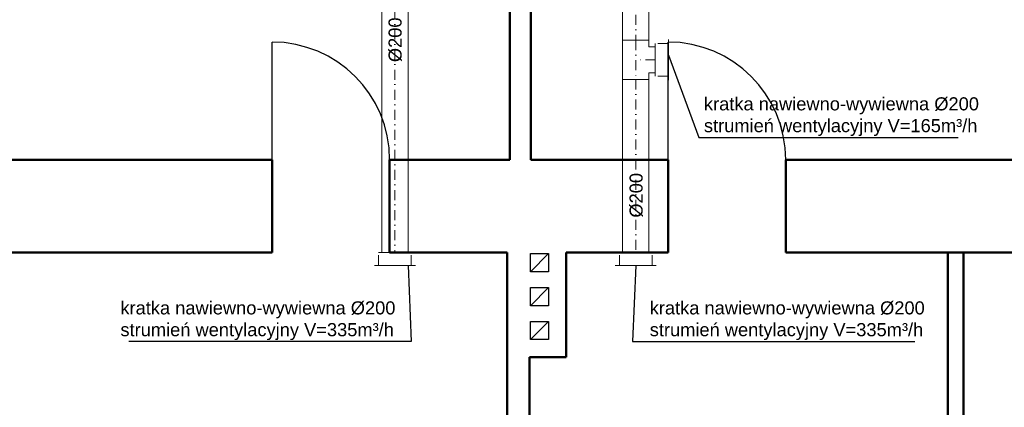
# Model space of a CAD drawing. Header units: millimetres. Extents: x 10990 to 23188, y -38075 to -27370.
# Tile 4 of 29: x 11978 to 12732, y -28184 to -27888. Entities that reach past the tile are written whole.
import ezdxf
from ezdxf.enums import TextEntityAlignment as Align

# ---------------------------------------------------------------- set-up
doc = ezdxf.new("R2010")
doc.units = ezdxf.units.MM
doc.linetypes.add('DASHDOT', pattern=[25.4, 12.7, -6.35, 0, -6.35])
for name, color, linetype, lineweight in [('2DL_PRO_n', 90, 'Continuous', 15), ('2DS_PLS_kan', 30, 'Continuous', 25), ('CP_AXISAC', 7, 'DASHDOT', 15), ('CP_AXISHS', 7, 'DASHDOT', 15), ('Przekrój', 180, 'Continuous', 50)]:
    doc.layers.add(name, color=color, linetype=linetype, lineweight=lineweight)
doc.layers.add('Drzwi', color=32, linetype='Continuous')
doc.layers.add('Widokowa', color=94, linetype='Continuous')
doc.styles.add('Arial', font='arial.ttf')
doc.styles.add('CP_ATTR', font='ROMANS.SHX')

# ---------------------------------------------------------------- blocks, each defined once
blk = doc.blocks.new('*U1757')
at = {"ltscale": 0.6}
for p, q in [((0, -10), (0, 10)), ((0, 10), (0, 10)), ((0, 10), (5, 10)), ((5, 15), (5, 15)), ((5, 15), (25, 15)), ((5, 10), (5, 15)), ((25, 15), (25, 15)), ((25, 10), (25, 15)), ((30, 10), (25, 10)), ((30, 10), (30, 10)), ((30, 10), (30, -10)), ((0, -10), (0, -10)), ((0, -10), (30, -10)), ((30, -10), (30, -10))]:
    blk.add_line(p, q, dxfattribs=at)
at = {"layer": 'CP_AXISHS', "ltscale": 0.6}
for p, q in [((15, 15), (15, 0)), ((0, 0), (30, 0))]:
    blk.add_line(p, q, dxfattribs=at)
at = {"linetype": 'ByBlock', "ltscale": 0.6, "style": 'CP_ATTR', "flags": 9}
for tag in ['NAME', 'PRODUCER', 'PRODUCT-TYPE', 'ARTICLE', 'FLOW', 'OTHER']:
    blk.add_attdef(tag, (0, 0), '', height=0.0001, dxfattribs=at)
blk = doc.blocks.new('RDLAC025f9mm8ut')
for p, q in [((0, 0.625), (0, -0.625)), ((-1, -0.5), (-1, 0.5)), ((-0.8, 0.5), (0, 0.5)), ((0, -0.5), (-0.8, -0.5))]:
    blk.add_line(p, q)
at = {"linetype": 'ByBlock', "style": 'CP_ATTR', "flags": 9}
for tag, p in [('NAME', (-0.092, -0.018)), ('NUMBER', (-0.092, -0.018)), ('GROUP', (-0.092, -0.018)), ('ARTICLE', (-0.092, -0.019)), ('CHARACTER', (-0.092, -0.019)), ('TEMPERATURE', (-0.092, -0.018)), ('FLOW', (-0.092, -0.018)), ('PRODUCT-TYPE', (-0.092, -0.019)), ('ORDER-NO', (-0.092, -0.019)), ('PRODUCER', (-0.092, -0.019)), ('PN', (-0.091, -0.018)), ('OTHER', (-0.091, -0.018)), ('DN', (-0.091, -0.019)), ('POWER', (-0.091, -0.019)), ('VOLTAGE', (-0.091, -0.019))]:
    blk.add_attdef(tag, text='', height=0.00005, dxfattribs=at).set_placement(p, align=Align.MIDDLE_LEFT)
blk = doc.blocks.new('*U1771')
at = {"ltscale": 0.6}
for p, q in [((0, -10), (0, 10)), ((0, 10), (132.37, 10)), ((132.37, 10), (132.37, -10)), ((132.37, -10), (0, -10))]:
    blk.add_line(p, q, dxfattribs=at)
at = {"layer": 'CP_AXISAC', "ltscale": 0.6}
blk.add_line((0, 0), (132.37, 0), dxfattribs=at)
at = {"linetype": 'ByBlock', "ltscale": 0.6, "style": 'CP_ATTR', "flags": 9}
for tag in ['NAME', 'PRODUCER', 'PRODUCT-TYPE', 'ARTICLE', 'FLOW', 'OTHER']:
    blk.add_attdef(tag, (0, 0), '', height=0.0001, dxfattribs=at)
blk = doc.blocks.new('*U1774')
at = {"ltscale": 0.6}
for p, q in [((0, -10), (0, 10)), ((0, 10), (231.87, 10)), ((231.87, 10), (231.87, -10)), ((231.87, -10), (0, -10))]:
    blk.add_line(p, q, dxfattribs=at)
at = {"layer": 'CP_AXISAC', "ltscale": 0.6}
blk.add_line((0, 0), (231.87, 0), dxfattribs=at)
at = {"linetype": 'ByBlock', "ltscale": 0.6, "style": 'CP_ATTR', "flags": 9}
for tag in ['NAME', 'PRODUCER', 'PRODUCT-TYPE', 'ARTICLE', 'FLOW', 'OTHER']:
    blk.add_attdef(tag, (0, 0), '', height=0.0001, dxfattribs=at)
blk = doc.blocks.new('*U1776')
at = {"ltscale": 0.6}
for p, q in [((0, -10), (0, 10)), ((0, 10), (50.12, 10)), ((50.12, 10), (50.12, -10)), ((50.12, -10), (0, -10))]:
    blk.add_line(p, q, dxfattribs=at)
at = {"layer": 'CP_AXISAC', "ltscale": 0.6}
blk.add_line((0, 0), (50.12, 0), dxfattribs=at)
at = {"linetype": 'ByBlock', "ltscale": 0.6, "style": 'CP_ATTR', "flags": 9}
for tag in ['NAME', 'PRODUCER', 'PRODUCT-TYPE', 'ARTICLE', 'FLOW', 'OTHER']:
    blk.add_attdef(tag, (0, 0), '', height=0.0001, dxfattribs=at)

msp = doc.modelspace()

# ---------------------------------------------------------------- linework, layer by layer
at = {"layer": '2DS_PLS_kan', "lineweight": 25}
for p, q in [((12474.53, -27915.23), (12497.7, -27978.14)), ((12497.7, -27978.14), (12696.32, -27978.14)), ((12275.35, -28076.12), (12277.8, -28134.21)), ((12449.53, -28076.12), (12447.09, -28134.21)), ((12277.8, -28134.21), (12061.71, -28134.21)), ((12447.09, -28134.21), (12663.18, -28134.21))]:
    msp.add_line(p, q, dxfattribs=at)
at = {"layer": 'Drzwi'}
for p, q in [((12171.28, -27995.12), (12171.28, -27905.12)), ((12474.28, -27995.12), (12474.28, -27905.12))]:
    msp.add_line(p, q, dxfattribs=at)
for centre in [(12171.22, -27995.18), (12474.22, -27995.18)]:
    msp.add_arc(centre, 90.06, 0.03706, 89.96294, dxfattribs=at)
at = {"layer": 'Przekrój'}
for p, q in [((12353.28, -27995.12), (12353.28, -27739.12)), ((12369.28, -27995.12), (12369.28, -27739.12)), ((11896.28, -27995.12), (12171.28, -27995.12)), ((12171.28, -27995.12), (12171.28, -28066.12)), ((12261.28, -28066.12), (12261.28, -27995.12)), ((12261.28, -27995.12), (12353.28, -27995.12)), ((12474.28, -27995.12), (12369.28, -27995.12)), ((12474.28, -27995.12), (12474.28, -28066.12)), ((12564.28, -28066.12), (12564.28, -27995.12)), ((12564.28, -27995.12), (12782.28, -27995.12)), ((12171.28, -28066.12), (11896.28, -28066.12)), ((12351.28, -28066.12), (12261.28, -28066.12)), ((12351.28, -28066.12), (12351.28, -28487.12)), ((12474.28, -28066.12), (12396.28, -28066.12)), ((12396.28, -28066.12), (12396.28, -28146.12)), ((12782.28, -28066.12), (12564.28, -28066.12)), ((12688.28, -28471.12), (12688.28, -28066.12)), ((12700.28, -28471.12), (12700.28, -28066.12)), ((12396.28, -28146.12), (12368.28, -28146.12)), ((12368.28, -28146.12), (12368.28, -28471.12))]:
    msp.add_line(p, q, dxfattribs=at)
at = {"layer": 'Widokowa'}
for p, q in [((12368.91, -28066.76), (12382.91, -28066.76)), ((12368.91, -28080.76), (12368.91, -28066.76)), ((12368.91, -28080.76), (12382.91, -28066.76)), ((12382.91, -28066.76), (12382.91, -28080.76)), ((12382.91, -28080.76), (12368.91, -28080.76)), ((12368.91, -28092.76), (12382.91, -28092.76)), ((12368.91, -28106.76), (12368.91, -28092.76)), ((12368.91, -28106.76), (12382.91, -28092.76)), ((12382.91, -28092.76), (12382.91, -28106.76)), ((12382.91, -28106.76), (12368.91, -28106.76)), ((12368.91, -28118.76), (12382.91, -28118.76)), ((12368.91, -28132.76), (12368.91, -28118.76)), ((12368.91, -28132.76), (12382.91, -28118.76)), ((12382.91, -28118.76), (12382.91, -28132.76)), ((12382.91, -28132.76), (12368.91, -28132.76))]:
    msp.add_line(p, q, dxfattribs=at)

# ---------------------------------------------------------------- block references
at = {"layer": '2DL_PRO_n'}
for name, p, rotation in [('*U1774', (12265.34, -27834.25), 270.0000000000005), ('*U1776', (12449.53, -27853.63), 270), ('*U1771', (12449.53, -27933.75), 270)]:
    msp.add_blockref(name, p, dxfattribs=dict(at, rotation=rotation))
at = {"layer": '2DL_PRO_n', "zscale": 20, "rotation": 270}
msp.add_blockref('*U1757', (12449.53, -27903.75), dxfattribs=at)
at = {"layer": '2DL_PRO_n', "xscale": 10, "yscale": 25, "zscale": 25}
msp.add_blockref('RDLAC025f9mm8ut', (12474.53, -27918.75), dxfattribs=at)
at = {"layer": '2DL_PRO_n', "xscale": 10, "yscale": 25, "zscale": 25, "rotation": 270}
for p in [(12265.34, -28076.12), (12449.53, -28076.12)]:
    msp.add_blockref('RDLAC025f9mm8ut', p, dxfattribs=at)

# ---------------------------------------------------------------- texts
at = {"layer": '2DS_PLS_kan', "style": 'Arial'}
for p in [(12270.44, -27920.49, 0), (12454.82, -28039.43, 0)]:
    msp.add_text('%%C200', height=10, rotation=90, dxfattribs=at).set_placement(p)
at = {"layer": '2DS_PLS_kan', "char_height": 10, "width": 218.2602, "attachment_point": 4, "style": 'Arial'}
for s, insert in [('kratka nawiewno-wywiewna %%C200\\Pstrumień wentylacyjny V=165m³/h', (12501.72, -27962.23)), ('kratka nawiewno-wywiewna %%C200\\Pstrumień wentylacyjny V=335m³/h', (12055.31, -28118.29)), ('kratka nawiewno-wywiewna %%C200\\Pstrumień wentylacyjny V=335m³/h', (12460.25, -28118.29))]:
    msp.add_mtext(s, dxfattribs=dict(at, insert=insert))

doc.saveas('drawing.dxf')
